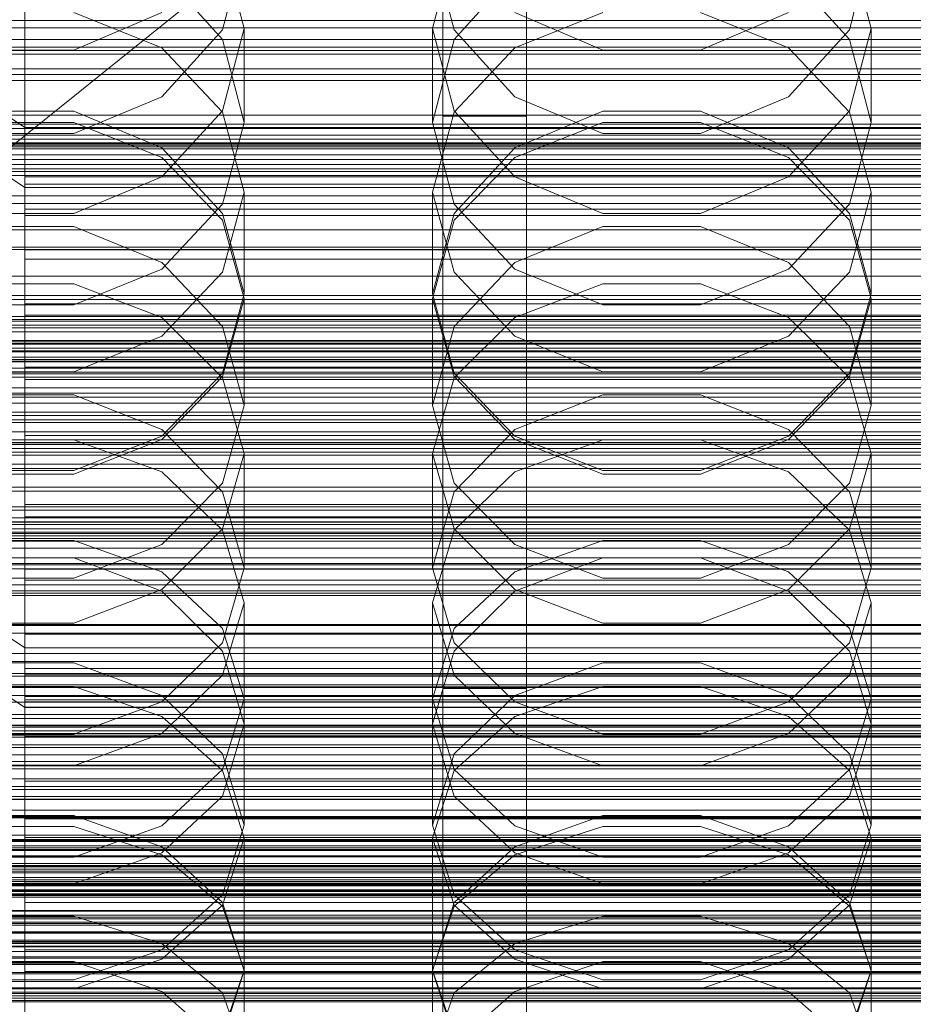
# Model space of a CAD drawing. Header units: millimetres. Extents: x -2233 to 65662, y -50530 to 6847.
# Tile 88 of 256: x -130 to -45, y -34556 to -34461. Entities that reach past the tile are written whole.
import ezdxf

# ---------------------------------------------------------------- set-up
doc = ezdxf.new("R2010")
doc.units = ezdxf.units.MM
for name, color, linetype, lineweight in [('COTAS_O', 1, 'Continuous', 0), ('COTAS_P', 1, 'Continuous', 0), ('frontal_briquetadora', 7, 'Continuous', 0), ('frontal_C01', 7, 'Continuous', 0), ('frontal_C02', 7, 'Continuous', 0), ('frontal_C03', 7, 'Continuous', 0), ('frontal_C04', 7, 'Continuous', 0), ('frontal_mezcladora', 7, 'Continuous', 0), ('frontal_secador', 7, 'Continuous', 0), ('frontal_tolva', 7, 'Continuous', 0)]:
    doc.layers.add(name, color=color, linetype=linetype, lineweight=lineweight)
doc.dimstyles.new('R19_100', dxfattribs={"dimtxt": 250, "dimasz": 150, "dimexe": 150, "dimexo": 80, "dimgap": 100, "dimtad": 1, "dimtih": 1, "dimtoh": 1, "dimdsep": 46, "dimcen": 0.09, "dimadec": 0, "dimazin": 0, "dimtfac": 1, "dimtdec": 4, "dimtofl": 0, "dimtmove": 0, "dimatfit": 3, "dimfxl": 1, "dimtolj": 1, "dimtzin": 0, "dimarcsym": 0})

# ---------------------------------------------------------------- blocks, each defined once
blk = doc.blocks.new('DIM_R32_40')
at = {"layer": 'COTAS_P'}
for p, q in [((-150, -32200), (550, -32200)), ((550, -32200), (505, -32350)), ((550, -34800), (550, -32200)), ((550, -32200), (595, -32350)), ((550, -34800), (505, -34650)), ((550, -34800), (595, -34650)), ((-150, -34800), (550, -34800))]:
    blk.add_line(p, q, dxfattribs=at)
blk.add_text('2600 P', height=250, rotation=90, dxfattribs=at).set_placement((450, -33500))
blk = doc.blocks.new('DIM_R32_42')
at = {"layer": 'COTAS_O'}
for p, q in [((-650, -33700), (50, -33700)), ((50, -33700), (5, -33850)), ((50, -34900), (50, -33700)), ((50, -33700), (95, -33850)), ((50, -34900), (5, -34750)), ((50, -34900), (95, -34750)), ((-650, -34900), (50, -34900))]:
    blk.add_line(p, q, dxfattribs=at)
blk.add_text('1200 O', height=250, rotation=90, dxfattribs=at).set_placement((-50, -34300))
blk = doc.blocks.new('DIM_R32_43')
at = {"layer": 'COTAS_O'}
for p, q in [((-650, -34200), (-500, -34155)), ((650, -34200), (500, -34155)), ((-650, -34900), (-650, -34200)), ((-650, -34200), (650, -34200)), ((-650, -34200), (-500, -34245)), ((650, -34200), (500, -34245)), ((650, -34900), (650, -34200))]:
    blk.add_line(p, q, dxfattribs=at)
blk.add_text('1300 O', height=250, dxfattribs=at).set_placement((0, -34100))

msp = doc.modelspace()

# ---------------------------------------------------------------- linework, layer by layer
at = {"layer": 'frontal_briquetadora'}
for p, q in [((-111.08, -34462.278), (-109, -34454.221)), ((-111.08, -34454.234), (-109, -34462.125)), ((-91, -34454.221), (-88.92, -34462.278)), ((-91, -34462.125), (-88.92, -34454.234)), ((-51.08, -34462.278), (-49, -34454.221)), ((-51.08, -34454.234), (-49, -34462.125)), ((-111.08, -34463.18), (-116.906, -34456.734)), ((-83.094, -34456.734), (-88.92, -34463.181)), ((-51.08, -34463.18), (-56.906, -34456.734)), ((-116.907, -34464.004), (-125.327, -34460.596)), ((-116.907, -34460.601), (-125.327, -34464.208)), ((-74.673, -34460.596), (-83.093, -34464.004)), ((-74.673, -34464.208), (-83.093, -34460.601)), ((-56.907, -34464.004), (-65.327, -34460.596)), ((-56.907, -34460.601), (-65.327, -34464.208)), ((200, -34461.368), (-160, -34461.368)), ((-111.08, -34470.016), (-109, -34462.125)), ((-109, -34462.125), (-109, -34471.125)), ((-91, -34462.125), (-91, -34471.125)), ((-91, -34462.125), (-88.92, -34470.016)), ((-51.08, -34470.016), (-49, -34462.125)), ((-49, -34462.125), (-49, -34471.125)), ((-116.906, -34468.668), (-111.08, -34462.278)), ((-109, -34471.125), (-111.08, -34463.18)), ((-88.92, -34463.181), (-91, -34471.125)), ((-88.92, -34462.278), (-83.094, -34468.668)), ((-56.906, -34468.668), (-51.08, -34462.278)), ((-49, -34471.125), (-51.08, -34463.18)), ((-160, -34463.94), (200, -34463.94)), ((-111.08, -34470.145), (-116.907, -34464.004)), ((-83.093, -34464.004), (-88.92, -34470.145)), ((-51.08, -34470.145), (-56.907, -34464.004)), ((-125.327, -34464.208), (-134.673, -34464.208)), ((-65.327, -34464.208), (-74.673, -34464.208)), ((-125.326, -34472.188), (-116.906, -34468.668)), ((-83.094, -34468.668), (-74.674, -34472.188)), ((-65.326, -34472.188), (-56.906, -34468.668)), ((-134.674, -34470.06), (-125.326, -34470.06)), ((-125.326, -34470.06), (-116.906, -34473.572)), ((-116.907, -34476.344), (-111.08, -34470.016)), ((-109, -34477.803), (-111.08, -34470.145)), ((-88.92, -34470.145), (-91, -34477.803)), ((-88.92, -34470.016), (-83.093, -34476.344)), ((-83.094, -34473.572), (-74.674, -34470.06)), ((-74.674, -34470.06), (-65.326, -34470.06)), ((-65.326, -34470.06), (-56.906, -34473.572)), ((-56.907, -34476.344), (-51.08, -34470.016)), ((-49, -34477.803), (-51.08, -34470.145)), ((-134.673, -34471.151), (-125.327, -34471.151)), ((-125.327, -34471.151), (-116.907, -34474.485)), ((-109, -34471.125), (-111.08, -34478.964)), ((-88.92, -34478.964), (-91, -34471.125)), ((-83.093, -34474.485), (-74.673, -34471.151)), ((-74.673, -34471.151), (-65.327, -34471.151)), ((-65.327, -34471.151), (-56.907, -34474.485)), ((-49, -34471.125), (-51.08, -34478.964)), ((-134.674, -34472.188), (-125.326, -34472.188)), ((-74.674, -34472.188), (-65.326, -34472.188)), ((-116.906, -34473.572), (-111.08, -34479.841)), ((-88.92, -34479.841), (-83.094, -34473.572)), ((-56.906, -34473.572), (-51.08, -34479.841)), ((-116.907, -34474.485), (-111.08, -34480.494)), ((-88.92, -34480.494), (-83.093, -34474.485)), ((-56.907, -34474.485), (-51.08, -34480.494)), ((-125.327, -34479.856), (-116.907, -34476.344)), ((-83.093, -34476.344), (-74.673, -34479.856)), ((-65.327, -34479.856), (-56.907, -34476.344)), ((200, -34478.149), (-160, -34478.149)), ((-111.08, -34485.461), (-109, -34477.803)), ((-109, -34477.803), (-109, -34487.557)), ((-91, -34477.803), (-91, -34487.557)), ((-91, -34477.803), (-88.92, -34485.461)), ((-51.08, -34485.461), (-49, -34477.803)), ((-49, -34477.803), (-49, -34487.557)), ((-111.08, -34478.964), (-116.906, -34485.172)), ((-83.094, -34485.172), (-88.92, -34478.964)), ((-51.08, -34478.964), (-56.906, -34485.172)), ((-134.673, -34479.856), (-125.327, -34479.856)), ((-111.08, -34479.841), (-109, -34487.557)), ((-91, -34487.557), (-88.92, -34479.841)), ((-74.673, -34479.856), (-65.327, -34479.856)), ((-51.08, -34479.841), (-49, -34487.557)), ((-125.326, -34481.091), (-134.674, -34481.091)), ((-116.906, -34484.534), (-125.326, -34481.091)), ((-111.08, -34480.494), (-109, -34487.986)), ((-91, -34487.986), (-88.92, -34480.494)), ((-74.674, -34481.091), (-83.094, -34484.534)), ((-65.326, -34481.091), (-74.674, -34481.091)), ((-56.906, -34484.534), (-65.326, -34481.091)), ((-51.08, -34480.494), (-49, -34487.986)), ((-160, -34481.433), (200, -34481.433)), ((-160, -34483.291), (200, -34483.291)), ((-111.08, -34490.676), (-116.906, -34484.534)), ((-83.094, -34484.534), (-88.92, -34490.676)), ((-51.08, -34490.676), (-56.906, -34484.534)), ((-116.906, -34485.172), (-125.326, -34488.588)), ((-116.907, -34491.602), (-111.08, -34485.461)), ((-88.92, -34485.461), (-83.093, -34491.602)), ((-74.674, -34488.588), (-83.094, -34485.172)), ((-56.906, -34485.172), (-65.326, -34488.588)), ((-56.907, -34491.602), (-51.08, -34485.461)), ((-160, -34485.849), (200, -34485.849)), ((-134.673, -34486.586), (-125.327, -34486.586)), ((-125.327, -34486.586), (-116.907, -34489.803)), ((-83.093, -34489.803), (-74.673, -34486.586)), ((-74.673, -34486.586), (-65.327, -34486.586)), ((-65.327, -34486.586), (-56.907, -34489.803)), ((-109, -34487.557), (-111.08, -34495.158)), ((-88.92, -34495.158), (-91, -34487.557)), ((-49, -34487.557), (-51.08, -34495.158)), ((-125.326, -34488.588), (-134.674, -34488.588)), ((-109, -34487.986), (-111.08, -34495.478)), ((-109, -34487.986), (-109, -34498.23)), ((-91, -34487.986), (-91, -34498.23)), ((-88.92, -34495.478), (-91, -34487.986)), ((-65.326, -34488.588), (-74.674, -34488.588)), ((-49, -34487.986), (-51.08, -34495.478)), ((-49, -34487.986), (-49, -34498.23)), ((-160, -34489.719), (200, -34489.719)), ((-160, -34489.991), (200, -34489.991)), ((-116.907, -34489.803), (-111.08, -34495.6)), ((-88.92, -34495.6), (-83.093, -34489.803)), ((-56.907, -34489.803), (-51.08, -34495.6)), ((-109, -34498.23), (-111.08, -34490.676)), ((-88.92, -34490.676), (-91, -34498.23)), ((-49, -34498.23), (-51.08, -34490.676)), ((-160, -34492.29), (200, -34492.29)), ((-125.327, -34495.01), (-116.907, -34491.602)), ((-83.093, -34491.602), (-74.673, -34495.01)), ((-65.327, -34495.01), (-56.907, -34491.602)), ((-160, -34493.614), (200, -34493.614)), ((-134.673, -34495.01), (-125.327, -34495.01)), ((-111.08, -34495.158), (-116.906, -34501.17)), ((-83.094, -34501.17), (-88.92, -34495.158)), ((-74.673, -34495.01), (-65.327, -34495.01)), ((-51.08, -34495.158), (-56.906, -34501.17)), ((-111.08, -34495.478), (-116.907, -34501.486)), ((-111.08, -34495.6), (-109, -34502.829)), ((-91, -34502.829), (-88.92, -34495.6)), ((-83.093, -34501.486), (-88.92, -34495.478)), ((-51.08, -34495.478), (-56.907, -34501.486)), ((-51.08, -34495.6), (-49, -34502.829)), ((-160, -34498.03), (200, -34498.03)), ((-125.326, -34497.219), (-134.674, -34497.219)), ((-116.906, -34500.552), (-125.326, -34497.219)), ((-74.674, -34497.219), (-83.094, -34500.552)), ((-65.326, -34497.219), (-74.674, -34497.219)), ((-56.906, -34500.552), (-65.326, -34497.219)), ((-111.08, -34505.662), (-109, -34498.23)), ((-91, -34498.23), (-88.92, -34505.662)), ((-51.08, -34505.662), (-49, -34498.23)), ((-111.08, -34506.493), (-116.906, -34500.552)), ((-83.094, -34500.552), (-88.92, -34506.493)), ((-51.08, -34506.493), (-56.906, -34500.552)), ((-125.327, -34501.512), (-134.673, -34501.512)), ((-116.907, -34501.486), (-125.327, -34504.82)), ((-116.907, -34504.604), (-125.327, -34501.512)), ((-116.906, -34501.17), (-125.326, -34504.474)), ((-74.674, -34504.474), (-83.094, -34501.17)), ((-74.673, -34504.82), (-83.093, -34501.486)), ((-74.673, -34501.512), (-83.093, -34504.604)), ((-65.327, -34501.512), (-74.673, -34501.512)), ((-56.907, -34501.486), (-65.327, -34504.82)), ((-56.907, -34504.604), (-65.327, -34501.512)), ((-56.906, -34501.17), (-65.326, -34504.474)), ((-111.08, -34510.058), (-109, -34502.829)), ((-109, -34502.829), (-109, -34513.787)), ((-91, -34502.829), (-91, -34513.787)), ((-91, -34502.829), (-88.92, -34510.058)), ((-51.08, -34510.058), (-49, -34502.829)), ((-49, -34502.829), (-49, -34513.787)), ((-125.326, -34504.474), (-134.674, -34504.474)), ((-111.08, -34510.176), (-116.907, -34504.604)), ((-83.093, -34504.604), (-88.92, -34510.176)), ((-65.326, -34504.474), (-74.674, -34504.474)), ((-51.08, -34510.176), (-56.907, -34504.604)), ((-125.327, -34504.82), (-134.673, -34504.82)), ((-65.327, -34504.82), (-74.673, -34504.82)), ((-116.906, -34511.534), (-111.08, -34505.662)), ((-109, -34513.787), (-111.08, -34506.493)), ((-88.92, -34506.493), (-91, -34513.787)), ((-88.92, -34505.662), (-83.094, -34511.534)), ((-56.906, -34511.534), (-51.08, -34505.662)), ((-49, -34513.787), (-51.08, -34506.493)), ((-116.907, -34515.855), (-111.08, -34510.058)), ((-109, -34517.123), (-111.08, -34510.176)), ((-88.92, -34510.176), (-91, -34517.123)), ((-88.92, -34510.058), (-83.093, -34515.855)), ((-56.907, -34515.855), (-51.08, -34510.058)), ((-49, -34517.123), (-51.08, -34510.176)), ((-134.673, -34511.161), (-125.327, -34511.161)), ((-125.327, -34511.161), (-116.907, -34514.166)), ((-83.093, -34514.166), (-74.673, -34511.161)), ((-74.673, -34511.161), (-65.327, -34511.161)), ((-65.327, -34511.161), (-56.907, -34514.166)), ((-125.326, -34514.76), (-116.906, -34511.534)), ((-83.094, -34511.534), (-74.674, -34514.76)), ((-65.326, -34514.76), (-56.906, -34511.534)), ((-134.674, -34512.811), (-125.326, -34512.811)), ((-125.326, -34512.811), (-116.906, -34516.027)), ((-83.094, -34516.027), (-74.674, -34512.811)), ((-74.674, -34512.811), (-65.326, -34512.811)), ((-65.326, -34512.811), (-56.906, -34516.027)), ((-109, -34513.787), (-111.08, -34520.952)), ((-88.92, -34520.952), (-91, -34513.787)), ((-49, -34513.787), (-51.08, -34520.952)), ((-134.674, -34514.76), (-125.326, -34514.76)), ((-116.907, -34514.166), (-111.08, -34519.58)), ((-88.92, -34519.58), (-83.093, -34514.166)), ((-74.674, -34514.76), (-65.326, -34514.76)), ((-56.907, -34514.166), (-51.08, -34519.58)), ((-125.327, -34519.072), (-116.907, -34515.855)), ((-83.093, -34515.855), (-74.673, -34519.072)), ((-65.327, -34519.072), (-56.907, -34515.855)), ((-116.906, -34516.027), (-111.08, -34521.752)), ((-88.92, -34521.752), (-83.094, -34516.027)), ((-56.906, -34516.027), (-51.08, -34521.752)), ((-111.08, -34524.071), (-109, -34517.123)), ((-109, -34517.123), (-109, -34528.769)), ((-91, -34517.123), (-91, -34528.769)), ((-91, -34517.123), (-88.92, -34524.071)), ((-51.08, -34524.071), (-49, -34517.123)), ((-49, -34517.123), (-49, -34528.769)), ((-134.673, -34519.072), (-125.327, -34519.072)), ((-111.08, -34519.58), (-109, -34526.331)), ((-91, -34526.331), (-88.92, -34519.58)), ((-74.673, -34519.072), (-65.327, -34519.072)), ((-51.08, -34519.58), (-49, -34526.331)), ((-111.08, -34520.952), (-116.906, -34526.603)), ((-83.094, -34526.603), (-88.92, -34520.952)), ((-51.08, -34520.952), (-56.906, -34526.603)), ((-111.08, -34521.752), (-109, -34528.769)), ((-91, -34528.769), (-88.92, -34521.752)), ((-51.08, -34521.752), (-49, -34528.769)), ((-125.326, -34522.89), (-134.674, -34522.89)), ((-116.906, -34526.023), (-125.326, -34522.89)), ((-74.674, -34522.89), (-83.094, -34526.023)), ((-65.326, -34522.89), (-74.674, -34522.89)), ((-56.906, -34526.023), (-65.326, -34522.89)), ((-116.907, -34529.643), (-111.08, -34524.071)), ((-88.92, -34524.071), (-83.093, -34529.643)), ((-56.907, -34529.643), (-51.08, -34524.071)), ((-134.673, -34525.158), (-125.327, -34525.158)), ((-125.327, -34525.158), (-116.907, -34528.025)), ((-83.093, -34528.025), (-74.673, -34525.158)), ((-74.673, -34525.158), (-65.327, -34525.158)), ((-65.327, -34525.158), (-56.907, -34528.025)), ((-111.08, -34531.596), (-116.906, -34526.023)), ((-109, -34526.331), (-111.08, -34533.082)), ((-109, -34526.331), (-109, -34538.419)), ((-91, -34526.331), (-91, -34538.419)), ((-88.92, -34533.082), (-91, -34526.331)), ((-83.094, -34526.023), (-88.92, -34531.596)), ((-51.08, -34531.596), (-56.906, -34526.023)), ((-49, -34526.331), (-51.08, -34533.082)), ((-49, -34526.331), (-49, -34538.419)), ((-116.906, -34526.603), (-125.326, -34529.704)), ((-74.674, -34529.704), (-83.094, -34526.603)), ((-56.906, -34526.603), (-65.326, -34529.704)), ((-116.907, -34528.025), (-111.08, -34533.192)), ((-88.92, -34533.192), (-83.093, -34528.025)), ((-56.907, -34528.025), (-51.08, -34533.192)), ((-109, -34528.769), (-111.08, -34535.649)), ((-88.92, -34535.648), (-91, -34528.769)), ((-49, -34528.769), (-51.08, -34535.649)), ((195, -34530), (-195, -34530)), ((-125.326, -34529.704), (-134.674, -34529.704)), ((-125.327, -34532.735), (-116.907, -34529.643)), ((-83.093, -34529.643), (-74.673, -34532.735)), ((-65.326, -34529.704), (-74.674, -34529.704)), ((-65.327, -34532.735), (-56.907, -34529.643)), ((-109, -34538.419), (-111.08, -34531.596)), ((-88.92, -34531.596), (-91, -34538.419)), ((-49, -34538.419), (-51.08, -34531.596)), ((-134.673, -34532.735), (-125.327, -34532.735)), ((-74.673, -34532.735), (-65.327, -34532.735)), ((-111.08, -34533.082), (-116.907, -34538.496)), ((-111.08, -34533.192), (-109, -34539.635)), ((-91, -34539.635), (-88.92, -34533.192)), ((-83.093, -34538.496), (-88.92, -34533.082)), ((-51.08, -34533.082), (-56.907, -34538.496)), ((-51.08, -34533.192), (-49, -34539.635)), ((-111.08, -34535.649), (-116.906, -34541.066)), ((-83.094, -34541.066), (-88.92, -34535.648)), ((-51.08, -34535.649), (-56.906, -34541.066)), ((195, -34537), (-195, -34537)), ((-125.326, -34537.508), (-134.674, -34537.508)), ((-116.906, -34540.51), (-125.326, -34537.508)), ((-74.674, -34537.508), (-83.094, -34540.51)), ((-65.326, -34537.508), (-74.674, -34537.508)), ((-56.906, -34540.51), (-65.326, -34537.508)), ((-125.327, -34538.552), (-134.673, -34538.552)), ((-116.907, -34538.496), (-125.327, -34541.501)), ((-116.907, -34541.275), (-125.327, -34538.552)), ((-111.08, -34545.1), (-109, -34538.419)), ((-91, -34538.419), (-88.92, -34545.1)), ((-74.673, -34541.501), (-83.093, -34538.496)), ((-74.673, -34538.552), (-83.093, -34541.275)), ((-65.327, -34538.552), (-74.673, -34538.552)), ((-56.907, -34538.496), (-65.327, -34541.501)), ((-56.907, -34541.275), (-65.327, -34538.552)), ((-51.08, -34545.1), (-49, -34538.419)), ((-111.08, -34545.844), (-116.906, -34540.51)), ((-111.08, -34546.078), (-109, -34539.635)), ((-109, -34539.635), (-109, -34552.363)), ((-91, -34539.635), (-91, -34552.363)), ((-91, -34539.635), (-88.92, -34546.078)), ((-83.094, -34540.51), (-88.92, -34545.844)), ((-51.08, -34545.844), (-56.906, -34540.51)), ((-51.08, -34546.078), (-49, -34539.635)), ((-49, -34539.635), (-49, -34552.363)), ((-116.906, -34541.066), (-125.326, -34544.034)), ((-111.08, -34546.182), (-116.907, -34541.275)), ((-83.093, -34541.275), (-88.92, -34546.182)), ((-74.674, -34544.034), (-83.094, -34541.066)), ((-56.906, -34541.066), (-65.326, -34544.034)), ((-51.08, -34546.182), (-56.907, -34541.275)), ((-125.327, -34541.501), (-134.673, -34541.501)), ((-65.327, -34541.501), (-74.673, -34541.501)), ((-125.326, -34544.034), (-134.674, -34544.034)), ((-65.326, -34544.034), (-74.674, -34544.034)), ((-116.906, -34550.353), (-111.08, -34545.1)), ((-88.92, -34545.1), (-83.094, -34550.353)), ((-56.906, -34550.353), (-51.08, -34545.1)), ((-116.907, -34551.244), (-111.08, -34546.078)), ((-109, -34552.363), (-111.08, -34545.844)), ((-88.92, -34545.844), (-91, -34552.363)), ((-88.92, -34546.078), (-83.093, -34551.244)), ((-56.907, -34551.244), (-51.08, -34546.078)), ((-49, -34552.363), (-51.08, -34545.844)), ((-109, -34552.301), (-111.08, -34546.182)), ((-88.92, -34546.182), (-91, -34552.301)), ((-49, -34552.301), (-51.08, -34546.182)), ((-134.673, -34547.13), (-125.327, -34547.13)), ((-125.327, -34547.13), (-116.907, -34549.754)), ((-83.093, -34549.754), (-74.673, -34547.13)), ((-74.673, -34547.13), (-65.327, -34547.13)), ((-65.327, -34547.13), (-56.907, -34549.754)), ((-116.907, -34549.754), (-111.08, -34554.481)), ((-88.92, -34554.481), (-83.093, -34549.754)), ((-56.907, -34549.754), (-51.08, -34554.481)), ((-125.326, -34553.23), (-116.906, -34550.353)), ((-83.094, -34550.353), (-74.674, -34553.23)), ((-65.326, -34553.23), (-56.906, -34550.353)), ((-134.674, -34551.493), (-125.326, -34551.493)), ((-125.327, -34554.112), (-116.907, -34551.244)), ((-125.326, -34551.493), (-116.906, -34554.358)), ((-83.094, -34554.358), (-74.674, -34551.493)), ((-83.093, -34551.244), (-74.673, -34554.112)), ((-74.674, -34551.493), (-65.326, -34551.493)), ((-65.327, -34554.112), (-56.907, -34551.244)), ((-65.326, -34551.493), (-56.906, -34554.358)), ((-111.08, -34558.42), (-109, -34552.301)), ((-109, -34552.363), (-111.08, -34558.731)), ((-109, -34552.301), (-109, -34565.638)), ((-91, -34552.301), (-91, -34565.638)), ((-91, -34552.301), (-88.92, -34558.42)), ((-88.92, -34558.731), (-91, -34552.363)), ((-51.08, -34558.42), (-49, -34552.301)), ((-49, -34552.363), (-51.08, -34558.731)), ((-49, -34552.301), (-49, -34565.638)), ((-134.674, -34553.23), (-125.326, -34553.23)), ((-74.674, -34553.23), (-65.326, -34553.23)), ((-134.673, -34554.112), (-125.327, -34554.112)), ((-116.906, -34554.358), (-111.08, -34559.44)), ((-111.08, -34554.481), (-109, -34560.376)), ((-91, -34560.376), (-88.92, -34554.481)), ((-88.92, -34559.44), (-83.094, -34554.358)), ((-74.673, -34554.112), (-65.327, -34554.112)), ((-56.906, -34554.358), (-51.08, -34559.44)), ((-51.08, -34554.481), (-49, -34560.376))]:
    msp.add_line(p, q, dxfattribs=at)
at = {"layer": 'frontal_C01'}
for p, q in [((-130, -34471.612), (-130, -34196.607)), ((-130, -34202.366), (-130, -34477.371)), ((-130, -34471.612), (-228.298, -34405.548)), ((-228.298, -34411.307), (-130, -34477.371)), ((-130, -34746.617), (-130, -34471.612)), ((0, -34471.612), (-130, -34471.612)), ((-130, -34477.371), (-130, -34476.346)), ((-130, -34476.346), (-130, -34477.051)), ((-130, -34476.346), (130, -34476.346)), ((-130, -34477.051), (-130, -34479.438)), ((-130, -34477.051), (130, -34477.051)), ((-130, -34477.371), (-130, -34752.376)), ((-130, -34477.371), (0, -34477.371)), ((-130, -34480.057), (-130, -34477.371)), ((-130, -34477.371), (130, -34477.371)), ((-130, -34479.438), (-130, -34483.346)), ((-130, -34479.438), (130, -34479.438)), ((-130, -34484.22), (-130, -34480.057)), ((-130, -34480.057), (130, -34480.057)), ((-130, -34483.346), (-130, -34488.506)), ((-130, -34483.346), (130, -34483.346)), ((-130, -34489.577), (-130, -34484.22)), ((-130, -34484.22), (130, -34484.22)), ((-130, -34488.506), (-130, -34494.569)), ((-130, -34488.506), (130, -34488.506)), ((-130, -34495.763), (-130, -34489.577)), ((-130, -34489.577), (130, -34489.577)), ((-148, -34492.741), (148, -34492.741)), ((-148, -34492.991), (148, -34492.991)), ((-148, -34493.104), (148, -34493.104)), ((-148, -34493.837), (148, -34493.837)), ((-148, -34494.056), (148, -34494.056)), ((-148, -34495.221), (148, -34495.221)), ((-130, -34494.569), (-130, -34501.12)), ((130, -34494.569), (-130, -34494.569)), ((-148, -34495.531), (148, -34495.531)), ((-130, -34502.356), (-130, -34495.763)), ((-130, -34495.763), (130, -34495.763)), ((-148, -34497.05), (148, -34497.05)), ((-148, -34497.429), (148, -34497.429)), ((148, -34499.198), (-148, -34499.198)), ((-148, -34499.621), (148, -34499.621)), ((-148, -34501.519), (148, -34501.519)), ((-130, -34501.12), (-130, -34507.713)), ((-130, -34501.12), (130, -34501.12)), ((-148, -34501.957), (148, -34501.957)), ((-130, -34508.907), (-130, -34502.356)), ((-130, -34502.356), (130, -34502.356)), ((-148, -34503.855), (148, -34503.855)), ((-148, -34504.278), (148, -34504.278)), ((-148, -34506.047), (148, -34506.047)), ((-148, -34506.427), (148, -34506.427)), ((-148, -34507.945), (148, -34507.945)), ((-148, -34508.255), (148, -34508.255)), ((-130, -34507.713), (-130, -34513.899)), ((-130, -34507.713), (130, -34507.713)), ((-130, -34514.97), (-130, -34508.907)), ((-130, -34508.907), (130, -34508.907)), ((-148, -34509.421), (148, -34509.421)), ((-148, -34509.64), (148, -34509.64)), ((430, -34511.223), (-430, -34511.223)), ((-148, -34510.372), (148, -34510.372)), ((-148, -34510.486), (148, -34510.486)), ((-148, -34510.735), (148, -34510.735)), ((-130, -34513.899), (-130, -34519.256)), ((-130, -34513.899), (130, -34513.899)), ((-130, -34520.13), (-130, -34514.97)), ((-130, -34514.97), (130, -34514.97)), ((430, -34516.223), (-430, -34516.223)), ((-130, -34519.256), (-130, -34523.42)), ((-130, -34519.256), (130, -34519.256)), ((-130, -34524.038), (-130, -34520.13)), ((-130, -34520.13), (130, -34520.13)), ((-130, -34523.42), (-130, -34526.105)), ((-130, -34523.42), (130, -34523.42)), ((-130, -34526.425), (-130, -34524.038)), ((-130, -34524.038), (130, -34524.038)), ((-130, -34526.105), (-130, -34527.131)), ((-130, -34526.105), (130, -34526.105)), ((-130, -34527.131), (-130, -34526.425)), ((-130, -34526.425), (130, -34526.425)), ((-130, -34527.131), (130, -34527.131))]:
    msp.add_line(p, q, dxfattribs=at)
at = {"layer": 'frontal_C02'}
for p, q in [((-130, -34521.432), (-130, -34230.937)), ((-130, -34236.667), (-130, -34527.162)), ((-130, -34521.432), (-228.298, -34455.696)), ((-228.298, -34461.426), (-130, -34527.162)), ((-311.15, -34463.207), (311.15, -34463.207)), ((-311.15, -34464.244), (311.15, -34464.244)), ((-311.15, -34465.992), (311.15, -34465.992)), ((-311.15, -34466.529), (311.15, -34466.529)), ((-311.15, -34467.125), (311.15, -34467.125)), ((-130, -34811.926), (-130, -34521.432)), ((0, -34521.432), (-130, -34521.432)), ((-130, -34527.162), (-130, -34526.029)), ((-130, -34526.029), (-130, -34526.625)), ((-130, -34526.029), (130, -34526.029)), ((-130, -34526.625), (-130, -34528.91)), ((-130, -34526.625), (130, -34526.625)), ((-130, -34527.162), (-130, -34817.656)), ((-130, -34527.162), (0, -34527.162)), ((-130, -34529.948), (-130, -34527.162)), ((-130, -34527.162), (130, -34527.162)), ((-130, -34528.91), (-130, -34532.729)), ((-130, -34528.91), (130, -34528.91)), ((-130, -34534.196), (-130, -34529.948)), ((-130, -34529.948), (130, -34529.948)), ((-130, -34532.729), (-130, -34537.82)), ((-130, -34532.729), (130, -34532.729)), ((-130, -34539.616), (-130, -34534.196)), ((-130, -34534.196), (130, -34534.196)), ((-130, -34537.82), (-130, -34543.837)), ((-130, -34537.82), (130, -34537.82)), ((-130, -34545.841), (-130, -34539.616)), ((-130, -34539.616), (130, -34539.616)), ((-148, -34542.415), (148, -34542.415)), ((-148, -34542.626), (148, -34542.626)), ((-148, -34542.817), (148, -34542.817)), ((-148, -34543.436), (148, -34543.436)), ((-148, -34543.804), (148, -34543.804)), ((-130, -34543.837), (-130, -34550.37)), ((130, -34543.837), (-130, -34543.837)), ((-148, -34544.789), (148, -34544.789)), ((-148, -34545.309), (148, -34545.309)), ((-130, -34552.445), (-130, -34545.841)), ((-130, -34545.841), (130, -34545.841)), ((-148, -34546.593), (148, -34546.593)), ((-148, -34547.23), (148, -34547.23)), ((148, -34548.725), (-148, -34548.725)), ((-148, -34549.435), (148, -34549.435)), ((-130, -34550.37), (-130, -34556.974)), ((-130, -34550.37), (130, -34550.37)), ((-148, -34551.04), (148, -34551.04)), ((-148, -34551.775), (148, -34551.775)), ((-130, -34558.978), (-130, -34552.445)), ((-130, -34552.445), (130, -34552.445)), ((-148, -34553.38), (148, -34553.38)), ((-148, -34554.09), (148, -34554.09))]:
    msp.add_line(p, q, dxfattribs=at)
at = {"layer": 'frontal_C03'}
for p, q in [((-1405.601, -35497.963), (1424.399, -33222.651)), ((1250, -34471.314), (-1250, -34471.314)), ((1250, -34471.701), (-1250, -34471.701)), ((1250, -34472.367), (-1250, -34472.367)), ((-1250, -34473.299), (1250, -34473.299)), ((1250, -34474.241), (-1250, -34474.241)), ((1250, -34475.173), (-1250, -34475.173)), ((1250, -34475.839), (-1250, -34475.839)), ((1250, -34476.225), (-1250, -34476.225)), ((1250, -34490.148), (-1250, -34490.148)), ((1250, -34490.535), (-1250, -34490.535)), ((1250, -34491.2), (-1250, -34491.2)), ((-1250, -34492.133), (1250, -34492.133)), ((1250, -34493.074), (-1250, -34493.074)), ((1250, -34494.007), (-1250, -34494.007)), ((1250, -34494.673), (-1250, -34494.673)), ((1250, -34495.059), (-1250, -34495.059)), ((1250, -34508.982), (-1250, -34508.982)), ((1250, -34509.368), (-1250, -34509.368)), ((1250, -34510.034), (-1250, -34510.034)), ((-1250, -34510.967), (1250, -34510.967)), ((1250, -34511.908), (-1250, -34511.908)), ((1250, -34512.841), (-1250, -34512.841)), ((1250, -34513.507), (-1250, -34513.507)), ((1250, -34513.893), (-1250, -34513.893)), ((1250, -34519.214), (-1250, -34519.214)), ((1250, -34519.299), (-1250, -34519.299)), ((1250, -34523.912), (-1250, -34523.912)), ((1250, -34524.157), (-1250, -34524.157)), ((1250, -34525.17), (-1250, -34525.17)), ((1250, -34525.237), (-1250, -34525.237)), ((1250, -34527.816), (-1250, -34527.816)), ((1250, -34528.202), (-1250, -34528.202)), ((1250, -34528.84), (-1250, -34528.84)), ((1250, -34528.868), (-1250, -34528.868)), ((1250, -34529.032), (-1250, -34529.032)), ((-1250, -34529.801), (1250, -34529.801)), ((1250, -34530.742), (-1250, -34530.742)), ((1250, -34531.675), (-1250, -34531.675)), ((1250, -34532.34), (-1250, -34532.34)), ((1250, -34532.68), (-1250, -34532.68)), ((1250, -34532.727), (-1250, -34532.727)), ((1250, -34533.046), (-1250, -34533.046)), ((1250, -34535.69), (-1250, -34535.69)), ((1250, -34535.976), (-1250, -34535.976)), ((1496, -34539.901), (-1496, -34539.901)), ((1496, -34539.928), (-1496, -34539.928)), ((1496, -34540.82), (-1496, -34540.82)), ((1496, -34540.847), (-1496, -34540.847)), ((1496, -34541.37), (-1496, -34541.37)), ((1496, -34541.446), (-1496, -34541.446)), ((1496, -34542.288), (-1496, -34542.288)), ((1496, -34542.365), (-1496, -34542.365)), ((1496, -34544.109), (-1496, -34544.109)), ((1496, -34544.224), (-1496, -34544.224)), ((1250, -34544.182), (-1250, -34544.182)), ((1496, -34545.028), (-1496, -34545.028)), ((1496, -34545.142), (-1496, -34545.142)), ((-1250, -34544.614), (1250, -34544.614)), ((1250, -34544.676), (-1250, -34544.676)), ((-1250, -34545.014), (1250, -34545.014)), ((1250, -34546.65), (-1250, -34546.65)), ((1250, -34547.036), (-1250, -34547.036)), ((1496, -34547.704), (-1496, -34547.704)), ((-1496, -34547.839), (1496, -34547.839)), ((1250, -34547.702), (-1250, -34547.702)), ((1496, -34548.623), (-1496, -34548.623)), ((-1496, -34548.757), (1496, -34548.757)), ((-1250, -34548.634), (1250, -34548.634)), ((1250, -34549.576), (-1250, -34549.576)), ((1250, -34550.508), (-1250, -34550.508)), ((1496, -34551.606), (-1496, -34551.606)), ((1496, -34551.741), (-1496, -34551.741)), ((1250, -34551.174), (-1250, -34551.174)), ((1250, -34551.561), (-1250, -34551.561)), ((1496, -34552.524), (-1496, -34552.524)), ((1496, -34552.659), (-1496, -34552.659)), ((1250, -34554.431), (-1250, -34554.431)), ((1496, -34555.221), (-1496, -34555.221)), ((1496, -34555.335), (-1496, -34555.335)), ((1250, -34554.768), (-1250, -34554.768))]:
    msp.add_line(p, q, dxfattribs=at)
at = {"layer": 'frontal_C04'}
for p, q in [((225, -34462.07), (-225, -34462.07)), ((-188, -34470.434), (188, -34470.434)), ((314, -34472.721), (-284, -34472.721)), ((314, -34473.455), (-284, -34473.455)), ((225, -34473.089), (-225, -34473.089)), ((188, -34473.17), (-188, -34473.17)), ((-225, -34473.656), (225, -34473.656)), ((225, -34474.698), (-225, -34474.698)), ((314, -34475.586), (-284, -34475.586)), ((314, -34478.904), (-284, -34478.904)), ((314, -34483.086), (-284, -34483.086)), ((-284, -34487.721), (314, -34487.721)), ((-225, -34487.721), (225, -34487.721)), ((188, -34488.077), (-188, -34488.077)), ((-188, -34490.813), (188, -34490.813)), ((314, -34492.356), (-284, -34492.356)), ((314, -34496.538), (-284, -34496.538)), ((314, -34499.856), (-284, -34499.856)), ((225, -34500.745), (-225, -34500.745)), ((-225, -34501.787), (225, -34501.787)), ((314, -34501.987), (-284, -34501.987)), ((314, -34502.721), (-284, -34502.721)), ((225, -34502.353), (-225, -34502.353)), ((225, -34513.373), (-225, -34513.373)), ((-225, -34515.425), (225, -34515.425)), ((225, -34516.422), (-225, -34516.422)), ((-188, -34520.026), (188, -34520.026)), ((188, -34522.763), (-188, -34522.763)), ((225, -34525.221), (-225, -34525.221)), ((-225, -34528.221), (225, -34528.221)), ((225, -34529.389), (-225, -34529.389)), ((225, -34535.93), (-225, -34535.93)), ((188, -34537.67), (-188, -34537.67)), ((-225, -34539.787), (225, -34539.787)), ((-188, -34540.406), (188, -34540.406)), ((225, -34540.754), (-225, -34540.754)), ((225, -34545.174), (-225, -34545.174)), ((-225, -34549.771), (225, -34549.771)), ((225, -34550.081), (-225, -34550.081)), ((225, -34552.673), (-225, -34552.673))]:
    msp.add_line(p, q, dxfattribs=at)
at = {"layer": 'frontal_mezcladora'}
for p, q in [((-90, -34470.534), (-90, -34433.911)), ((-82, -34470.534), (-82, -34433.911)), ((-420, -34464.602), (240, -34464.602)), ((-90, -34525.346), (-90, -34470.534)), ((-90, -34470.534), (-82, -34470.534)), ((-82, -34525.346), (-82, -34470.534)), ((-420, -34498.893), (240, -34498.893)), ((-90, -34590), (-90, -34525.346)), ((-90, -34525.346), (-82, -34525.346)), ((-82, -34590), (-82, -34525.346)), ((-315, -34535), (315, -34535)), ((-420, -34542.102), (240, -34542.102))]:
    msp.add_line(p, q, dxfattribs=at)
at = {"layer": 'frontal_secador'}
for p, q in [((-1250, -34516), (1250, -34516)), ((-1250, -34522), (1250, -34522)), ((-1250, -34525), (1250, -34525)), ((1250, -34526), (-1250, -34526)), ((-1250, -34526.659), (1250, -34526.659)), ((1250, -34529.659), (-1250, -34529.659)), ((-1250, -34531), (1250, -34531)), ((1250, -34534), (-1250, -34534)), ((-1250, -34534.728), (1250, -34534.728)), ((-1250, -34537.588), (1250, -34537.588)), ((1250, -34537.611), (-1250, -34537.611)), ((1250, -34537.728), (-1250, -34537.728)), ((-1250, -34539.387), (1250, -34539.387)), ((1250, -34539.918), (-1250, -34539.918)), ((-1250, -34540), (1250, -34540)), ((1250, -34540.588), (-1250, -34540.588)), ((1250, -34542.387), (-1250, -34542.387)), ((1250, -34543), (-1250, -34543)), ((-1250, -34543.65), (1250, -34543.65)), ((1250, -34544), (-1250, -34544)), ((1250, -34547.382), (-1250, -34547.382)), ((-1250, -34548), (1250, -34548)), ((1250, -34549.689), (-1250, -34549.689)), ((-1250, -34550), (1250, -34550)), ((1250, -34554), (-1250, -34554)), ((1250, -34554.545), (-1250, -34554.545)), ((-1250, -34555), (1250, -34555))]:
    msp.add_line(p, q, dxfattribs=at)
at = {"layer": 'frontal_tolva'}
for p, q in [((-1821.5, -34492), (1821.5, -34492)), ((-1821.5, -34503), (1821.5, -34503))]:
    msp.add_line(p, q, dxfattribs=at)

# ---------------------------------------------------------------- dimensions: what is measured, and where the dimension line sits
at = {"layer": 'COTAS_O'}
for p2, distance, picture, middle in [((-650, -33700), -700, 'DIM_R32_42', (50, -34300)), ((650, -34900), 700, 'DIM_R32_43', (0, -34200))]:
    dim = msp.add_aligned_dim(p1=(-650, -34900), p2=p2, distance=distance, text='<> O', dimstyle='R19_100', dxfattribs=at)
    dim.commit()
    dim.dimension.update_dxf_attribs({"geometry": picture, "text_midpoint": middle})
at = {"layer": 'COTAS_P'}
dim = msp.add_aligned_dim(p1=(-150, -34800), p2=(-150, -32200), distance=-700, text='<> P', dimstyle='R19_100', dxfattribs=at)
dim.commit()
dim.dimension.update_dxf_attribs({"geometry": 'DIM_R32_40', "text_midpoint": (550, -33500)})

doc.saveas('drawing.dxf')
